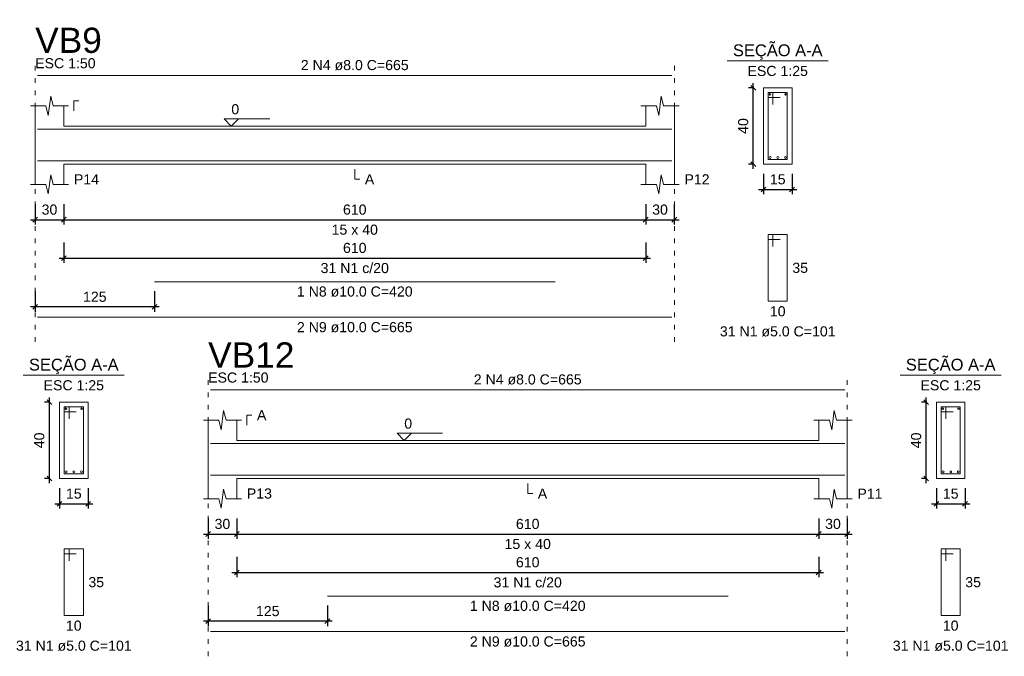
# Model space of a CAD drawing. Header units: millimetres. Extents: x 10789 to 19217, y 2620 to 5346.
# Tile 23 of 49: x 11112 to 11133, y 2795 to 2808. Entities that reach past the tile are written whole.
import ezdxf

# ---------------------------------------------------------------- set-up
doc = ezdxf.new("R2010")
doc.units = ezdxf.units.MM
doc.linetypes.add('DOT2', pattern=[3.175, 0, -3.175])
for name, color, linetype, lineweight in [('Descrição da armadura', 7, 'Continuous', 5), ('DT-Barras na forma', 40, 'Continuous', 5), ('DT-Barras no corte', 5, 'Continuous', 5), ('DT-Barras rebatidas', 40, 'Continuous', 5), ('DT-Cotas', 4, 'Continuous', 5), ('DT-Forma', 5, 'Continuous', 5), ('DT-Pontilhado', 7, 'DOT2', 5), ('DT-Textos', 7, 'Continuous', 5), ('DT-Título', 7, 'Continuous', 20), ('Textos armaduras', 7, 'Continuous', 5)]:
    doc.layers.add(name, color=color, linetype=linetype, lineweight=lineweight)
doc.styles.add('Arial', font='arial.ttf')
doc.styles.get("Standard").update_dxf_attribs({"font": 'arial.ttf'})
doc.dimstyles.new('UM_25.000000', dxfattribs={"dimtxt": 0.18, "dimasz": 0.1, "dimexe": 0.1, "dimexo": 0.2, "dimgap": 0, "dimtad": 1, "dimtih": 1, "dimtoh": 1, "dimdec": 1, "dimlfac": 25, "dimzin": 0, "dimdsep": 46, "dimtxsty": 'Standard', "dimcen": 0.09, "dimdle": 0.1, "dimclrd": 256, "dimclre": 256, "dimclrt": 7, "dimadec": 1, "dimazin": 2, "dimtfac": 1, "dimtdec": 1, "dimtofl": 0, "dimtmove": 0, "dimatfit": 3, "dimfxl": 1, "dimtolj": 1, "dimarcsym": 0})
doc.dimstyles.new('UM_50.000000', dxfattribs={"dimtxt": 0.18, "dimasz": 0.2, "dimexe": 0.2, "dimexo": 0.5, "dimgap": 0, "dimtad": 1, "dimtih": 1, "dimtoh": 1, "dimlfac": 50, "dimzin": 0, "dimdsep": 46, "dimtxsty": 'Standard', "dimcen": 0.09, "dimdle": 0.2, "dimclrd": 256, "dimclre": 256, "dimclrt": 7, "dimazin": 0, "dimtfac": 1, "dimtofl": 0, "dimtmove": 0, "dimatfit": 3, "dimfxl": 1, "dimtolj": 1, "dimtzin": 0, "dimarcsym": 0})

# ---------------------------------------------------------------- blocks, each defined once
blk = doc.blocks.new('_Oblique')
at = {"color": 0, "linetype": 'ByBlock', "lineweight": -2}
blk.add_line((-0.5, -0.5), (0.5, 0.5), dxfattribs=at)
blk = doc.blocks.new('*D97')
at = {"layer": 'Defpoints', "color": 0, "transparency": 16777216}
for p in [(11112.319, 2804.699), (11112.919, 2804.699), (11112.919, 2804.17)]:
    blk.add_point(p, dxfattribs=at)
at = {"layer": 'DT-Cotas', "lineweight": -2, "transparency": 16777216}
for p, q in [((11112.319, 2804.499), (11112.319, 2804.07)), ((11112.919, 2804.499), (11112.919, 2804.07)), ((11112.219, 2804.17), (11113.019, 2804.17))]:
    blk.add_line(p, q, dxfattribs=at)
at = {"layer": 'DT-Cotas', "lineweight": -2, "transparency": 16777216, "xscale": 0.1, "yscale": 0.1, "zscale": 0.1, "rotation": 180}
blk.add_blockref('_Oblique', (11112.319, 2804.17), dxfattribs=at)
at = {"layer": 'DT-Cotas', "lineweight": -2, "transparency": 16777216, "xscale": 0.1, "yscale": 0.1, "zscale": 0.1}
blk.add_blockref('_Oblique', (11112.919, 2804.17), dxfattribs=at)
at = {"layer": 'DT-Cotas', "color": 7, "transparency": 16777216, "insert": (11112.619, 2804.381), "char_height": 0.2118, "attachment_point": 5, "rotation": 0.0057, "style": 'Arial'}
blk.add_mtext('\\A1;30', dxfattribs=at)
blk = doc.blocks.new('*D98')
at = {"layer": 'Defpoints', "color": 0, "transparency": 16777216}
for p in [(11112.919, 2804.699), (11125.119, 2804.699), (11125.119, 2804.17)]:
    blk.add_point(p, dxfattribs=at)
at = {"layer": 'DT-Cotas', "lineweight": -2, "transparency": 16777216}
for p, q in [((11112.919, 2804.499), (11112.919, 2804.07)), ((11125.119, 2804.499), (11125.119, 2804.07)), ((11112.819, 2804.17), (11125.219, 2804.17))]:
    blk.add_line(p, q, dxfattribs=at)
at = {"layer": 'DT-Cotas', "lineweight": -2, "transparency": 16777216, "xscale": 0.1, "yscale": 0.1, "zscale": 0.1, "rotation": 180}
blk.add_blockref('_Oblique', (11112.919, 2804.17), dxfattribs=at)
at = {"layer": 'DT-Cotas', "lineweight": -2, "transparency": 16777216, "xscale": 0.1, "yscale": 0.1, "zscale": 0.1}
blk.add_blockref('_Oblique', (11125.119, 2804.17), dxfattribs=at)
at = {"layer": 'DT-Cotas', "color": 7, "transparency": 16777216, "insert": (11119.019, 2804.381), "char_height": 0.2118, "attachment_point": 5, "rotation": 0.0057, "style": 'Arial'}
blk.add_mtext('\\A1;610', dxfattribs=at)
blk = doc.blocks.new('*D99')
at = {"layer": 'Defpoints', "color": 0, "transparency": 16777216}
for p in [(11125.119, 2804.699), (11125.719, 2804.699), (11125.719, 2804.17)]:
    blk.add_point(p, dxfattribs=at)
at = {"layer": 'DT-Cotas', "lineweight": -2, "transparency": 16777216}
for p, q in [((11125.119, 2804.499), (11125.119, 2804.07)), ((11125.719, 2804.499), (11125.719, 2804.07)), ((11125.019, 2804.17), (11125.819, 2804.17))]:
    blk.add_line(p, q, dxfattribs=at)
at = {"layer": 'DT-Cotas', "lineweight": -2, "transparency": 16777216, "xscale": 0.1, "yscale": 0.1, "zscale": 0.1, "rotation": 180}
blk.add_blockref('_Oblique', (11125.119, 2804.17), dxfattribs=at)
at = {"layer": 'DT-Cotas', "lineweight": -2, "transparency": 16777216, "xscale": 0.1, "yscale": 0.1, "zscale": 0.1}
blk.add_blockref('_Oblique', (11125.719, 2804.17), dxfattribs=at)
at = {"layer": 'DT-Cotas', "color": 7, "transparency": 16777216, "insert": (11125.419, 2804.381), "char_height": 0.2118, "attachment_point": 5, "rotation": 0.0057, "style": 'Arial'}
blk.add_mtext('\\A1;30', dxfattribs=at)
blk = doc.blocks.new('*D100')
at = {"layer": 'Defpoints', "color": 0, "transparency": 16777216}
for p in [(11112.919, 2803.894), (11125.119, 2803.894), (11125.119, 2803.365)]:
    blk.add_point(p, dxfattribs=at)
at = {"layer": 'DT-Cotas', "lineweight": -2, "transparency": 16777216}
for p, q in [((11112.919, 2803.694), (11112.919, 2803.265)), ((11125.119, 2803.694), (11125.119, 2803.265)), ((11112.819, 2803.365), (11125.219, 2803.365))]:
    blk.add_line(p, q, dxfattribs=at)
at = {"layer": 'DT-Cotas', "lineweight": -2, "transparency": 16777216, "xscale": 0.1, "yscale": 0.1, "zscale": 0.1, "rotation": 180}
blk.add_blockref('_Oblique', (11112.919, 2803.365), dxfattribs=at)
at = {"layer": 'DT-Cotas', "lineweight": -2, "transparency": 16777216, "xscale": 0.1, "yscale": 0.1, "zscale": 0.1}
blk.add_blockref('_Oblique', (11125.119, 2803.365), dxfattribs=at)
at = {"layer": 'DT-Cotas', "color": 7, "transparency": 16777216, "insert": (11119.019, 2803.577), "char_height": 0.2118, "attachment_point": 5, "rotation": 0.0057, "style": 'Arial'}
blk.add_mtext('\\A1;610', dxfattribs=at)
blk = doc.blocks.new('*D101')
at = {"layer": 'Defpoints', "color": 0, "transparency": 16777216}
for p in [(11112.319, 2802.87), (11114.819, 2802.87), (11112.319, 2802.34)]:
    blk.add_point(p, dxfattribs=at)
at = {"layer": 'DT-Cotas', "lineweight": -2, "transparency": 16777216}
for p, q in [((11112.319, 2802.67), (11112.319, 2802.24)), ((11114.819, 2802.67), (11114.819, 2802.24)), ((11114.919, 2802.34), (11112.219, 2802.34))]:
    blk.add_line(p, q, dxfattribs=at)
at = {"layer": 'DT-Cotas', "lineweight": -2, "transparency": 16777216, "xscale": 0.1, "yscale": 0.1, "zscale": 0.1, "rotation": 180}
blk.add_blockref('_Oblique', (11112.319, 2802.34), dxfattribs=at)
at = {"layer": 'DT-Cotas', "lineweight": -2, "transparency": 16777216, "xscale": 0.1, "yscale": 0.1, "zscale": 0.1}
blk.add_blockref('_Oblique', (11114.819, 2802.34), dxfattribs=at)
at = {"layer": 'DT-Cotas', "color": 7, "transparency": 16777216, "insert": (11113.569, 2802.552), "char_height": 0.2118, "attachment_point": 5, "rotation": 0.0057, "style": 'Arial'}
blk.add_mtext('\\A1;125', dxfattribs=at)
blk = doc.blocks.new('*D102')
at = {"layer": 'Defpoints', "color": 0, "transparency": 16777216}
for p in [(11127.375, 2806.935), (11127.587, 2806.935), (11127.587, 2805.335)]:
    blk.add_point(p, dxfattribs=at)
at = {"layer": 'DT-Cotas', "lineweight": -2, "transparency": 16777216}
for p, q in [((11127.375, 2805.235), (11127.375, 2807.035)), ((11127.387, 2806.935), (11127.275, 2806.935)), ((11127.387, 2805.335), (11127.275, 2805.335))]:
    blk.add_line(p, q, dxfattribs=at)
at = {"layer": 'DT-Cotas', "lineweight": -2, "transparency": 16777216, "xscale": 0.1, "yscale": 0.1, "zscale": 0.1}
for p, rotation in [((11127.375, 2806.935), 90), ((11127.375, 2805.335), 270)]:
    blk.add_blockref('_Oblique', p, dxfattribs=dict(at, rotation=rotation))
at = {"layer": 'DT-Cotas', "color": 7, "transparency": 16777216, "insert": (11127.163, 2806.135), "char_height": 0.2118, "attachment_point": 5, "rotation": 90, "style": 'Arial'}
blk.add_mtext('\\A1;40', dxfattribs=at)
blk = doc.blocks.new('*D103')
at = {"layer": 'Defpoints', "color": 0, "transparency": 16777216}
for p in [(11127.587, 2805.335), (11128.187, 2805.335), (11128.187, 2804.805)]:
    blk.add_point(p, dxfattribs=at)
at = {"layer": 'DT-Cotas', "lineweight": -2, "transparency": 16777216}
for p, q in [((11127.587, 2805.135), (11127.587, 2804.705)), ((11128.187, 2805.135), (11128.187, 2804.705)), ((11127.487, 2804.805), (11128.287, 2804.805))]:
    blk.add_line(p, q, dxfattribs=at)
at = {"layer": 'DT-Cotas', "lineweight": -2, "transparency": 16777216, "xscale": 0.1, "yscale": 0.1, "zscale": 0.1, "rotation": 180}
blk.add_blockref('_Oblique', (11127.587, 2804.805), dxfattribs=at)
at = {"layer": 'DT-Cotas', "lineweight": -2, "transparency": 16777216, "xscale": 0.1, "yscale": 0.1, "zscale": 0.1}
blk.add_blockref('_Oblique', (11128.187, 2804.805), dxfattribs=at)
at = {"layer": 'DT-Cotas', "color": 7, "transparency": 16777216, "insert": (11127.887, 2805.017), "char_height": 0.2118, "attachment_point": 5, "rotation": 0.0057, "style": 'Arial'}
blk.add_mtext('\\A1;15', dxfattribs=at)
blk = doc.blocks.new('*D115')
at = {"layer": 'Defpoints', "color": 0, "transparency": 16777216}
for p in [(11112.617, 2800.341), (11112.829, 2800.341), (11112.829, 2798.741)]:
    blk.add_point(p, dxfattribs=at)
at = {"layer": 'DT-Cotas', "lineweight": -2, "transparency": 16777216}
for p, q in [((11112.617, 2798.641), (11112.617, 2800.441)), ((11112.629, 2800.341), (11112.517, 2800.341)), ((11112.629, 2798.741), (11112.517, 2798.741))]:
    blk.add_line(p, q, dxfattribs=at)
at = {"layer": 'DT-Cotas', "lineweight": -2, "transparency": 16777216, "xscale": 0.1, "yscale": 0.1, "zscale": 0.1}
for p, rotation in [((11112.617, 2800.341), 90), ((11112.617, 2798.741), 270)]:
    blk.add_blockref('_Oblique', p, dxfattribs=dict(at, rotation=rotation))
at = {"layer": 'DT-Cotas', "color": 7, "transparency": 16777216, "insert": (11112.405, 2799.541), "char_height": 0.2118, "attachment_point": 5, "rotation": 90, "style": 'Arial'}
blk.add_mtext('\\A1;40', dxfattribs=at)
blk = doc.blocks.new('*D116')
at = {"layer": 'Defpoints', "color": 0, "transparency": 16777216}
for p in [(11112.829, 2798.741), (11113.429, 2798.741), (11113.429, 2798.212)]:
    blk.add_point(p, dxfattribs=at)
at = {"layer": 'DT-Cotas', "lineweight": -2, "transparency": 16777216}
for p, q in [((11112.829, 2798.541), (11112.829, 2798.112)), ((11113.429, 2798.541), (11113.429, 2798.112)), ((11112.729, 2798.212), (11113.529, 2798.212))]:
    blk.add_line(p, q, dxfattribs=at)
at = {"layer": 'DT-Cotas', "lineweight": -2, "transparency": 16777216, "xscale": 0.1, "yscale": 0.1, "zscale": 0.1, "rotation": 180}
blk.add_blockref('_Oblique', (11112.829, 2798.212), dxfattribs=at)
at = {"layer": 'DT-Cotas', "lineweight": -2, "transparency": 16777216, "xscale": 0.1, "yscale": 0.1, "zscale": 0.1}
blk.add_blockref('_Oblique', (11113.429, 2798.212), dxfattribs=at)
at = {"layer": 'DT-Cotas', "color": 7, "transparency": 16777216, "insert": (11113.129, 2798.424), "char_height": 0.2118, "attachment_point": 5, "rotation": 0.0057, "style": 'Arial'}
blk.add_mtext('\\A1;15', dxfattribs=at)
blk = doc.blocks.new('*D124')
at = {"layer": 'Defpoints', "color": 0, "transparency": 16777216}
for p in [(11115.945, 2798.106), (11116.545, 2798.106), (11116.545, 2797.577)]:
    blk.add_point(p, dxfattribs=at)
at = {"layer": 'DT-Cotas', "lineweight": -2, "transparency": 16777216}
for p, q in [((11115.945, 2797.906), (11115.945, 2797.477)), ((11116.545, 2797.906), (11116.545, 2797.477)), ((11115.845, 2797.577), (11116.645, 2797.577))]:
    blk.add_line(p, q, dxfattribs=at)
at = {"layer": 'DT-Cotas', "lineweight": -2, "transparency": 16777216, "xscale": 0.1, "yscale": 0.1, "zscale": 0.1, "rotation": 180}
blk.add_blockref('_Oblique', (11115.945, 2797.577), dxfattribs=at)
at = {"layer": 'DT-Cotas', "lineweight": -2, "transparency": 16777216, "xscale": 0.1, "yscale": 0.1, "zscale": 0.1}
blk.add_blockref('_Oblique', (11116.545, 2797.577), dxfattribs=at)
at = {"layer": 'DT-Cotas', "color": 7, "transparency": 16777216, "insert": (11116.245, 2797.788), "char_height": 0.2118, "attachment_point": 5, "rotation": 0.0057, "style": 'Arial'}
blk.add_mtext('\\A1;30', dxfattribs=at)
blk = doc.blocks.new('*D125')
at = {"layer": 'Defpoints', "color": 0, "transparency": 16777216}
for p in [(11116.545, 2798.106), (11128.745, 2798.106), (11128.745, 2797.577)]:
    blk.add_point(p, dxfattribs=at)
at = {"layer": 'DT-Cotas', "lineweight": -2, "transparency": 16777216}
for p, q in [((11116.545, 2797.906), (11116.545, 2797.477)), ((11128.745, 2797.906), (11128.745, 2797.477)), ((11116.445, 2797.577), (11128.845, 2797.577))]:
    blk.add_line(p, q, dxfattribs=at)
at = {"layer": 'DT-Cotas', "lineweight": -2, "transparency": 16777216, "xscale": 0.1, "yscale": 0.1, "zscale": 0.1, "rotation": 180}
blk.add_blockref('_Oblique', (11116.545, 2797.577), dxfattribs=at)
at = {"layer": 'DT-Cotas', "lineweight": -2, "transparency": 16777216, "xscale": 0.1, "yscale": 0.1, "zscale": 0.1}
blk.add_blockref('_Oblique', (11128.745, 2797.577), dxfattribs=at)
at = {"layer": 'DT-Cotas', "color": 7, "transparency": 16777216, "insert": (11122.645, 2797.788), "char_height": 0.2118, "attachment_point": 5, "rotation": 0.0057, "style": 'Arial'}
blk.add_mtext('\\A1;610', dxfattribs=at)
blk = doc.blocks.new('*D126')
at = {"layer": 'Defpoints', "color": 0, "transparency": 16777216}
for p in [(11128.745, 2798.106), (11129.345, 2798.106), (11129.345, 2797.577)]:
    blk.add_point(p, dxfattribs=at)
at = {"layer": 'DT-Cotas', "lineweight": -2, "transparency": 16777216}
for p, q in [((11128.745, 2797.906), (11128.745, 2797.477)), ((11129.345, 2797.906), (11129.345, 2797.477)), ((11128.645, 2797.577), (11129.445, 2797.577))]:
    blk.add_line(p, q, dxfattribs=at)
at = {"layer": 'DT-Cotas', "lineweight": -2, "transparency": 16777216, "xscale": 0.1, "yscale": 0.1, "zscale": 0.1, "rotation": 180}
blk.add_blockref('_Oblique', (11128.745, 2797.577), dxfattribs=at)
at = {"layer": 'DT-Cotas', "lineweight": -2, "transparency": 16777216, "xscale": 0.1, "yscale": 0.1, "zscale": 0.1}
blk.add_blockref('_Oblique', (11129.345, 2797.577), dxfattribs=at)
at = {"layer": 'DT-Cotas', "color": 7, "transparency": 16777216, "insert": (11129.045, 2797.788), "char_height": 0.2118, "attachment_point": 5, "rotation": 0.0057, "style": 'Arial'}
blk.add_mtext('\\A1;30', dxfattribs=at)
blk = doc.blocks.new('*D127')
at = {"layer": 'Defpoints', "color": 0, "transparency": 16777216}
for p in [(11116.545, 2797.301), (11128.745, 2797.301), (11128.745, 2796.772)]:
    blk.add_point(p, dxfattribs=at)
at = {"layer": 'DT-Cotas', "lineweight": -2, "transparency": 16777216}
for p, q in [((11116.545, 2797.101), (11116.545, 2796.672)), ((11128.745, 2797.101), (11128.745, 2796.672)), ((11116.445, 2796.772), (11128.845, 2796.772))]:
    blk.add_line(p, q, dxfattribs=at)
at = {"layer": 'DT-Cotas', "lineweight": -2, "transparency": 16777216, "xscale": 0.1, "yscale": 0.1, "zscale": 0.1, "rotation": 180}
blk.add_blockref('_Oblique', (11116.545, 2796.772), dxfattribs=at)
at = {"layer": 'DT-Cotas', "lineweight": -2, "transparency": 16777216, "xscale": 0.1, "yscale": 0.1, "zscale": 0.1}
blk.add_blockref('_Oblique', (11128.745, 2796.772), dxfattribs=at)
at = {"layer": 'DT-Cotas', "color": 7, "transparency": 16777216, "insert": (11122.645, 2796.984), "char_height": 0.2118, "attachment_point": 5, "rotation": 0.0057, "style": 'Arial'}
blk.add_mtext('\\A1;610', dxfattribs=at)
blk = doc.blocks.new('*D128')
at = {"layer": 'Defpoints', "color": 0, "transparency": 16777216}
for p in [(11115.945, 2796.277), (11118.445, 2796.277), (11115.945, 2795.747)]:
    blk.add_point(p, dxfattribs=at)
at = {"layer": 'DT-Cotas', "lineweight": -2, "transparency": 16777216}
for p, q in [((11115.945, 2796.077), (11115.945, 2795.647)), ((11118.445, 2796.077), (11118.445, 2795.647)), ((11118.545, 2795.747), (11115.845, 2795.747))]:
    blk.add_line(p, q, dxfattribs=at)
at = {"layer": 'DT-Cotas', "lineweight": -2, "transparency": 16777216, "xscale": 0.1, "yscale": 0.1, "zscale": 0.1, "rotation": 180}
blk.add_blockref('_Oblique', (11115.945, 2795.747), dxfattribs=at)
at = {"layer": 'DT-Cotas', "lineweight": -2, "transparency": 16777216, "xscale": 0.1, "yscale": 0.1, "zscale": 0.1}
blk.add_blockref('_Oblique', (11118.445, 2795.747), dxfattribs=at)
at = {"layer": 'DT-Cotas', "color": 7, "transparency": 16777216, "insert": (11117.195, 2795.959), "char_height": 0.2118, "attachment_point": 5, "rotation": 0.0057, "style": 'Arial'}
blk.add_mtext('\\A1;125', dxfattribs=at)
blk = doc.blocks.new('*D129')
at = {"layer": 'Defpoints', "color": 0, "transparency": 16777216}
for p in [(11131.001, 2800.341), (11131.213, 2800.341), (11131.213, 2798.741)]:
    blk.add_point(p, dxfattribs=at)
at = {"layer": 'DT-Cotas', "lineweight": -2, "transparency": 16777216}
for p, q in [((11131.001, 2798.641), (11131.001, 2800.441)), ((11131.013, 2800.341), (11130.901, 2800.341)), ((11131.013, 2798.741), (11130.901, 2798.741))]:
    blk.add_line(p, q, dxfattribs=at)
at = {"layer": 'DT-Cotas', "lineweight": -2, "transparency": 16777216, "xscale": 0.1, "yscale": 0.1, "zscale": 0.1}
for p, rotation in [((11131.001, 2800.341), 90), ((11131.001, 2798.741), 270)]:
    blk.add_blockref('_Oblique', p, dxfattribs=dict(at, rotation=rotation))
at = {"layer": 'DT-Cotas', "color": 7, "transparency": 16777216, "insert": (11130.789, 2799.541), "char_height": 0.2118, "attachment_point": 5, "rotation": 90, "style": 'Arial'}
blk.add_mtext('\\A1;40', dxfattribs=at)
blk = doc.blocks.new('*D130')
at = {"layer": 'Defpoints', "color": 0, "transparency": 16777216}
for p in [(11131.213, 2798.741), (11131.813, 2798.741), (11131.813, 2798.212)]:
    blk.add_point(p, dxfattribs=at)
at = {"layer": 'DT-Cotas', "lineweight": -2, "transparency": 16777216}
for p, q in [((11131.213, 2798.541), (11131.213, 2798.112)), ((11131.813, 2798.541), (11131.813, 2798.112)), ((11131.113, 2798.212), (11131.913, 2798.212))]:
    blk.add_line(p, q, dxfattribs=at)
at = {"layer": 'DT-Cotas', "lineweight": -2, "transparency": 16777216, "xscale": 0.1, "yscale": 0.1, "zscale": 0.1, "rotation": 180}
blk.add_blockref('_Oblique', (11131.213, 2798.212), dxfattribs=at)
at = {"layer": 'DT-Cotas', "lineweight": -2, "transparency": 16777216, "xscale": 0.1, "yscale": 0.1, "zscale": 0.1}
blk.add_blockref('_Oblique', (11131.813, 2798.212), dxfattribs=at)
at = {"layer": 'DT-Cotas', "color": 7, "transparency": 16777216, "insert": (11131.513, 2798.424), "char_height": 0.2118, "attachment_point": 5, "rotation": 0.0057, "style": 'Arial'}
blk.add_mtext('\\A1;15', dxfattribs=at)

msp = doc.modelspace()

# ---------------------------------------------------------------- linework, layer by layer
at = {"layer": 'DT-Barras na forma'}
for p, q in [((11127.78671, 2806.83452), (11127.68671, 2806.83452)), ((11127.68671, 2806.83452), (11127.68671, 2805.43452)), ((11128.08671, 2806.83452), (11127.68671, 2806.83452)), ((11127.68671, 2806.83452), (11127.68671, 2806.73452)), ((11127.78671, 2806.58452), (11127.78671, 2806.83452)), ((11128.08671, 2805.43452), (11128.08671, 2806.83452)), ((11127.68671, 2806.73452), (11127.93671, 2806.73452)), ((11127.68671, 2805.43452), (11128.08671, 2805.43452)), ((11113.02896, 2800.24146), (11112.92896, 2800.24146)), ((11112.92896, 2800.24146), (11112.92896, 2798.84146)), ((11113.32896, 2800.24146), (11112.92896, 2800.24146)), ((11112.92896, 2800.24146), (11112.92896, 2800.14146)), ((11113.02896, 2799.99146), (11113.02896, 2800.24146)), ((11113.32896, 2798.84146), (11113.32896, 2800.24146)), ((11131.41271, 2800.24146), (11131.31271, 2800.24146)), ((11131.31271, 2800.24146), (11131.31271, 2798.84146)), ((11131.71271, 2800.24146), (11131.31271, 2800.24146)), ((11131.31271, 2800.24146), (11131.31271, 2800.14146)), ((11131.41271, 2799.99146), (11131.41271, 2800.24146)), ((11131.71271, 2798.84146), (11131.71271, 2800.24146)), ((11112.92896, 2800.14146), (11113.17896, 2800.14146)), ((11131.31271, 2800.14146), (11131.56271, 2800.14146)), ((11112.92896, 2798.84146), (11113.32896, 2798.84146)), ((11131.31271, 2798.84146), (11131.71271, 2798.84146))]:
    msp.add_line(p, q, dxfattribs=at)
for points in [[(11112.36912, 2806.06652), (11125.66912, 2806.06652)], [(11112.36912, 2805.40452), (11125.66912, 2805.40452)], [(11114.81912, 2805.40452), (11123.21912, 2805.40452)], [(11115.99513, 2799.47346), (11129.29513, 2799.47346)], [(11115.99513, 2798.81146), (11129.29513, 2798.81146)], [(11118.44513, 2798.81146), (11126.84513, 2798.81146)]]:
    msp.add_lwpolyline(points, dxfattribs=at)
at = {"layer": 'DT-Barras no corte'}
for centre, radius in [((11127.72271, 2806.79852), 0.016), ((11128.05071, 2806.79852), 0.016), ((11127.72671, 2805.47452), 0.02), ((11127.88671, 2805.47452), 0.02), ((11128.04671, 2805.47452), 0.02), ((11112.96496, 2800.20546), 0.016), ((11113.29296, 2800.20546), 0.016), ((11131.34871, 2800.20546), 0.016), ((11131.67671, 2800.20546), 0.016), ((11112.96896, 2798.88146), 0.02), ((11113.12896, 2798.88146), 0.02), ((11113.28896, 2798.88146), 0.02), ((11131.35271, 2798.88146), 0.02), ((11131.51271, 2798.88146), 0.02), ((11131.67271, 2798.88146), 0.02)]:
    msp.add_circle(centre, radius, dxfattribs=at)
at = {"layer": 'DT-Barras rebatidas'}
for p, q in [((11112.36912, 2807.19612), (11125.66912, 2807.19612)), ((11127.78671, 2803.85782), (11127.68671, 2803.85782)), ((11127.68671, 2803.85782), (11127.68671, 2802.45782)), ((11128.08671, 2803.85782), (11127.68671, 2803.85782)), ((11127.68671, 2803.85782), (11127.68671, 2803.75782)), ((11127.68671, 2803.75782), (11127.93671, 2803.75782)), ((11127.78671, 2803.60782), (11127.78671, 2803.85782)), ((11128.08671, 2802.45782), (11128.08671, 2803.85782)), ((11114.81912, 2802.86988), (11123.21912, 2802.86988)), ((11127.68671, 2802.45782), (11128.08671, 2802.45782)), ((11112.36912, 2802.12268), (11125.66912, 2802.12268)), ((11115.99513, 2800.60306), (11129.29513, 2800.60306)), ((11113.02896, 2797.26476), (11112.92896, 2797.26476)), ((11112.92896, 2797.26476), (11112.92896, 2795.86476)), ((11113.32896, 2797.26476), (11112.92896, 2797.26476)), ((11112.92896, 2797.26476), (11112.92896, 2797.16476)), ((11112.92896, 2797.16476), (11113.17896, 2797.16476)), ((11113.02896, 2797.01476), (11113.02896, 2797.26476)), ((11113.32896, 2795.86476), (11113.32896, 2797.26476)), ((11131.41271, 2797.26476), (11131.31271, 2797.26476)), ((11131.31271, 2797.26476), (11131.31271, 2795.86476)), ((11131.71271, 2797.26476), (11131.31271, 2797.26476)), ((11131.31271, 2797.26476), (11131.31271, 2797.16476)), ((11131.31271, 2797.16476), (11131.56271, 2797.16476)), ((11131.41271, 2797.01476), (11131.41271, 2797.26476)), ((11131.71271, 2795.86476), (11131.71271, 2797.26476)), ((11118.44513, 2796.27682), (11126.84513, 2796.27682)), ((11112.92896, 2795.86476), (11113.32896, 2795.86476)), ((11131.31271, 2795.86476), (11131.71271, 2795.86476)), ((11115.99513, 2795.52962), (11129.29513, 2795.52962))]:
    msp.add_line(p, q, dxfattribs=at)
at = {"layer": 'DT-Forma'}
for p, q in [((11128.18671, 2806.93452), (11127.58671, 2806.93452)), ((11127.58671, 2806.93452), (11127.58671, 2806.93452)), ((11127.58671, 2806.93452), (11127.58671, 2805.33452)), ((11128.18671, 2805.33452), (11128.18671, 2806.93452)), ((11128.18671, 2806.93452), (11128.18671, 2806.93452)), ((11112.59412, 2806.35812), (11112.64412, 2806.75812)), ((11112.64412, 2806.75812), (11112.69412, 2806.55812)), ((11125.39412, 2806.35812), (11125.44412, 2806.75812)), ((11125.44412, 2806.75812), (11125.49412, 2806.55812)), ((11112.21912, 2806.55812), (11112.54412, 2806.55812)), ((11112.31912, 2806.13452), (11112.31912, 2806.55812)), ((11112.54412, 2806.55812), (11112.59412, 2806.35812)), ((11112.69412, 2806.55812), (11113.01912, 2806.55812)), ((11112.91912, 2806.55812), (11112.91912, 2806.13452)), ((11125.01912, 2806.55812), (11125.34412, 2806.55812)), ((11125.11912, 2806.13452), (11125.11912, 2806.55812)), ((11125.34412, 2806.55812), (11125.39412, 2806.35812)), ((11125.49412, 2806.55812), (11125.81912, 2806.55812)), ((11125.71912, 2806.55812), (11125.71912, 2806.13452)), ((11112.91912, 2806.13452), (11125.11912, 2806.13452)), ((11112.31912, 2805.33452), (11112.31912, 2804.91092)), ((11112.91912, 2804.91092), (11112.91912, 2805.33452)), ((11112.91912, 2805.33452), (11125.11912, 2805.33452)), ((11125.11912, 2805.33452), (11125.11912, 2804.91092)), ((11125.71912, 2804.91092), (11125.71912, 2805.33452)), ((11127.58671, 2805.33452), (11128.18671, 2805.33452)), ((11127.58671, 2805.33452), (11127.58671, 2805.33452)), ((11128.18671, 2805.33452), (11128.18671, 2805.33452)), ((11112.59412, 2804.71092), (11112.64412, 2805.11092)), ((11112.64412, 2805.11092), (11112.69412, 2804.91092)), ((11125.39412, 2804.71092), (11125.44412, 2805.11092)), ((11125.44412, 2805.11092), (11125.49412, 2804.91092)), ((11112.21912, 2804.91092), (11112.54412, 2804.91092)), ((11112.54412, 2804.91092), (11112.59412, 2804.71092)), ((11112.69412, 2804.91092), (11113.01912, 2804.91092)), ((11125.01912, 2804.91092), (11125.34412, 2804.91092)), ((11125.34412, 2804.91092), (11125.39412, 2804.71092)), ((11125.49412, 2804.91092), (11125.81912, 2804.91092)), ((11113.42896, 2800.34146), (11112.82896, 2800.34146)), ((11112.82896, 2800.34146), (11112.82896, 2800.34146)), ((11112.82896, 2800.34146), (11112.82896, 2798.74146)), ((11113.42896, 2798.74146), (11113.42896, 2800.34146)), ((11113.42896, 2800.34146), (11113.42896, 2800.34146)), ((11131.81271, 2800.34146), (11131.21271, 2800.34146)), ((11131.21271, 2800.34146), (11131.21271, 2800.34146)), ((11131.21271, 2800.34146), (11131.21271, 2798.74146)), ((11131.81271, 2798.74146), (11131.81271, 2800.34146)), ((11131.81271, 2800.34146), (11131.81271, 2800.34146)), ((11116.22013, 2799.76506), (11116.27013, 2800.16506)), ((11116.27013, 2800.16506), (11116.32013, 2799.96506)), ((11129.02013, 2799.76506), (11129.07013, 2800.16506)), ((11129.07013, 2800.16506), (11129.12013, 2799.96506)), ((11115.84513, 2799.96506), (11116.17013, 2799.96506)), ((11115.94513, 2799.54146), (11115.94513, 2799.96506)), ((11116.17013, 2799.96506), (11116.22013, 2799.76506)), ((11116.32013, 2799.96506), (11116.64513, 2799.96506)), ((11116.54513, 2799.96506), (11116.54513, 2799.54146)), ((11128.64513, 2799.96506), (11128.97013, 2799.96506)), ((11128.74513, 2799.54146), (11128.74513, 2799.96506)), ((11128.97013, 2799.96506), (11129.02013, 2799.76506)), ((11129.12013, 2799.96506), (11129.44513, 2799.96506)), ((11129.34513, 2799.96506), (11129.34513, 2799.54146)), ((11116.54513, 2799.54146), (11128.74513, 2799.54146)), ((11112.82896, 2798.74146), (11113.42896, 2798.74146)), ((11112.82896, 2798.74146), (11112.82896, 2798.74146)), ((11113.42896, 2798.74146), (11113.42896, 2798.74146)), ((11115.94513, 2798.74146), (11115.94513, 2798.31786)), ((11116.54513, 2798.31786), (11116.54513, 2798.74146)), ((11116.54513, 2798.74146), (11128.74513, 2798.74146)), ((11128.74513, 2798.74146), (11128.74513, 2798.31786)), ((11129.34513, 2798.31786), (11129.34513, 2798.74146)), ((11131.21271, 2798.74146), (11131.81271, 2798.74146)), ((11131.21271, 2798.74146), (11131.21271, 2798.74146)), ((11131.81271, 2798.74146), (11131.81271, 2798.74146)), ((11116.22013, 2798.11786), (11116.27013, 2798.51786)), ((11116.27013, 2798.51786), (11116.32013, 2798.31786)), ((11129.02013, 2798.11786), (11129.07013, 2798.51786)), ((11129.07013, 2798.51786), (11129.12013, 2798.31786)), ((11115.84513, 2798.31786), (11116.17013, 2798.31786)), ((11116.17013, 2798.31786), (11116.22013, 2798.11786)), ((11116.32013, 2798.31786), (11116.64513, 2798.31786)), ((11128.64513, 2798.31786), (11128.97013, 2798.31786)), ((11128.97013, 2798.31786), (11129.02013, 2798.11786)), ((11129.12013, 2798.31786), (11129.44513, 2798.31786))]:
    msp.add_line(p, q, dxfattribs=at)
at = {"layer": 'DT-Forma', "linetype": 'Continuous'}
for p, q in [((11112.31912, 2805.33452), (11112.31912, 2806.13452)), ((11125.71912, 2806.13452), (11125.71912, 2805.33452)), ((11115.94513, 2798.74146), (11115.94513, 2799.54146)), ((11129.34513, 2799.54146), (11129.34513, 2798.74146))]:
    msp.add_line(p, q, dxfattribs=at)
at = {"layer": 'DT-Pontilhado', "ltscale": 0.05}
for p, q in [((11112.31912, 2801.60498), (11112.31912, 2807.40792)), ((11125.71912, 2801.60498), (11125.71912, 2807.40792)), ((11115.94513, 2795.01192), (11115.94513, 2800.81486)), ((11129.34513, 2795.01192), (11129.34513, 2800.81486))]:
    msp.add_line(p, q, dxfattribs=at)
at = {"layer": 'DT-Textos'}
for p, q in [((11126.82771, 2807.49942), (11128.94571, 2807.49942)), ((11112.06996, 2800.90636), (11114.18796, 2800.90636)), ((11130.45371, 2800.90636), (11132.57171, 2800.90636))]:
    msp.add_line(p, q, dxfattribs=at)
for points in [[(11113.13092, 2806.45222), (11113.13092, 2806.66402), (11113.23682, 2806.66402)], [(11116.57912, 2806.28278), (11116.43086, 2806.13452), (11116.2826, 2806.28278), (11117.2357, 2806.28278)], [(11119.01912, 2805.22862), (11119.01912, 2805.01682), (11119.12502, 2805.01682)], [(11116.75693, 2799.85916), (11116.75693, 2800.07096), (11116.86283, 2800.07096)], [(11120.20513, 2799.68972), (11120.05687, 2799.54146), (11119.90861, 2799.68972), (11120.86171, 2799.68972)], [(11122.64513, 2798.63556), (11122.64513, 2798.42376), (11122.75103, 2798.42376)]]:
    msp.add_lwpolyline(points, dxfattribs=at)

# ---------------------------------------------------------------- texts
at = {"layer": 'Descrição da armadura', "linetype": 'Continuous', "char_height": 0.2118, "attachment_point": 8, "line_spacing_factor": 0.798, "style": 'Arial'}
for s, insert, width in [('2 N4 ø8.0 C=665', (11119.01912, 2807.30202), 4.5347476), ('31 N1 c/20', (11119.01912, 2803.04708), 2.8693417), ('1 N8 ø10.0 C=420', (11119.01912, 2802.55218), 4.8647001), ('2 N9 ø10.0 C=665', (11119.01912, 2801.80498), 4.8647001), ('2 N4 ø8.0 C=665', (11122.64513, 2800.70896), 4.5347476), ('31 N1 c/20', (11122.64513, 2796.45402), 2.8693417), ('1 N8 ø10.0 C=420', (11122.64513, 2795.95912), 4.8647001), ('2 N9 ø10.0 C=665', (11122.64513, 2795.21192), 4.8647001)]:
    msp.add_mtext(s, dxfattribs=dict(at, insert=insert, width=width))
at = {"layer": 'Descrição da armadura', "color": 7, "linetype": 'Continuous', "char_height": 0.2118, "width": 4.8647001, "attachment_point": 8, "line_spacing_factor": 0.798, "style": 'Arial'}
for insert in [(11127.88671, 2801.71652), (11113.12896, 2795.12346), (11131.51271, 2795.12346)]:
    msp.add_mtext('31 N1 ø5.0 C=101', dxfattribs=dict(at, insert=insert))
at = {"layer": 'DT-Textos', "line_spacing_factor": 0.798, "style": 'Arial'}
for s, insert, char_height, width, attachment_point in [('SEÇÃO A-A', (11127.88712, 2807.5236), 0.2471, 4.0593546, 8), ('ESC 1:50', (11112.31912, 2807.34332), 0.2118, 2.552447, 7), ('ESC 1:25', (11127.88671, 2807.18172), 0.2118, 2.552447, 8), ('0', (11116.43086, 2806.37809), 0.2118, 0.3316492, 7), ('P14', (11113.13092, 2804.91092), 0.2118, 1.0610446, 7), ('A', (11119.23092, 2804.91092), 0.2118, 0.3977461, 7), ('P12', (11125.93092, 2804.91092), 0.2118, 1.0610446, 7), ('15 x 40', (11119.01912, 2803.85192), 0.2118, 1.956119, 8), ('SEÇÃO A-A', (11113.12846, 2800.93054), 0.2471, 4.0593546, 8), ('SEÇÃO A-A', (11131.51246, 2800.93054), 0.2471, 4.0593546, 8), ('ESC 1:50', (11115.94513, 2800.75026), 0.2118, 2.552447, 7), ('ESC 1:25', (11113.12896, 2800.58866), 0.2118, 2.552447, 8), ('ESC 1:25', (11131.51271, 2800.58866), 0.2118, 2.552447, 8), ('A', (11116.96873, 2799.96506), 0.2118, 0.3977461, 7), ('0', (11120.05687, 2799.78503), 0.2118, 0.3316492, 7), ('P13', (11116.75693, 2798.31786), 0.2118, 1.0610446, 7), ('A', (11122.85693, 2798.31786), 0.2118, 0.3977461, 7), ('P11', (11129.55693, 2798.31786), 0.2118, 1.0610446, 7), ('15 x 40', (11122.64513, 2797.25886), 0.2118, 1.956119, 8)]:
    msp.add_mtext(s, dxfattribs=dict(at, insert=insert, char_height=char_height, width=width, attachment_point=attachment_point))
at = {"layer": 'DT-Título', "char_height": 0.5295, "attachment_point": 7, "line_spacing_factor": 0.798, "style": 'Arial'}
for s, insert, width in [('VB9', (11112.31912, 2807.66102), 2.8178538), ('VB12', (11115.94513, 2801.06796), 3.6469768)]:
    msp.add_mtext(s, dxfattribs=dict(at, insert=insert, width=width))
at = {"layer": 'Textos armaduras', "color": 7, "linetype": 'Continuous', "char_height": 0.2118, "width": 0.6599051, "attachment_point": 7, "line_spacing_factor": 0.798, "style": 'Arial'}
for s, insert in [('35', (11128.19261, 2803.05192)), ('10', (11127.72173, 2802.14012)), ('35', (11113.43486, 2796.45886)), ('35', (11131.81861, 2796.45886)), ('10', (11112.96398, 2795.54706)), ('10', (11131.34774, 2795.54706))]:
    msp.add_mtext(s, dxfattribs=dict(at, insert=insert))

# ---------------------------------------------------------------- dimensions: what is measured, and where the dimension line sits
at = {"layer": 'DT-Cotas'}
for base, p1, p2, picture, middle in [((11127.37491, 2806.93452), (11127.58671, 2805.33452), (11127.58671, 2806.93452), '*D102', (11127.16311, 2806.13452)), ((11112.61716, 2800.34146), (11112.82896, 2798.74146), (11112.82896, 2800.34146), '*D115', (11112.40536, 2799.54146)), ((11131.00091, 2800.34146), (11131.21271, 2798.74146), (11131.21271, 2800.34146), '*D129', (11130.78911, 2799.54146))]:
    dim = msp.add_linear_dim(base=base, p1=p1, p2=p2, angle=90, dimstyle='UM_25.000000', override={"dimtxt": 0.2118, "dimasz": 0.1, "dimexe": 0.1, "dimexo": 0.2, "dimtad": 1, "dimtih": 0, "dimtoh": 0, "dimdec": 1, "dimlfac": 25, "dimzin": 8, "dimtxsty": 'Arial', "dimblk": 'Oblique', "dimblk1": 'Oblique', "dimblk2": 'Oblique', "dimsah": 1, "dimdle": 0.1, "dimse1": 0, "dimse2": 0, "dimclrt": 7, "dimadec": 1, "dimazin": 3, "dimtmove": 2, "dimldrblk": 'Oblique'}, dxfattribs=at)
    dim.commit()
    dim.dimension.update_dxf_attribs({"geometry": picture, "text_midpoint": middle, "dimtype": 160, "text_rotation": 90})
for base, p1, p2, dimstyle, override, picture, middle in [((11128.18671, 2804.80502), (11127.58671, 2805.33452), (11128.18671, 2805.33452), 'UM_25.000000', {"dimtxt": 0.2118, "dimasz": 0.1, "dimexe": 0.1, "dimexo": 0.2, "dimtad": 1, "dimtih": 0, "dimtoh": 0, "dimdec": 1, "dimlfac": 25, "dimzin": 8, "dimtxsty": 'Arial', "dimblk": 'Oblique', "dimblk1": 'Oblique', "dimblk2": 'Oblique', "dimsah": 1, "dimdle": 0.1, "dimse1": 0, "dimse2": 0, "dimclrt": 7, "dimadec": 1, "dimazin": 3, "dimtmove": 2, "dimldrblk": 'Oblique'}, '*D103', (11127.88671, 2805.01682)), ((11112.91912, 2804.16962), (11112.31912, 2804.69912), (11112.91912, 2804.69912), 'UM_50.000000', {"dimtxt": 0.2118, "dimasz": 0.1, "dimexe": 0.1, "dimexo": 0.2, "dimtad": 1, "dimtih": 0, "dimtoh": 0, "dimdec": 1, "dimlfac": 50, "dimzin": 8, "dimtxsty": 'Arial', "dimblk": 'Oblique', "dimblk1": 'Oblique', "dimblk2": 'Oblique', "dimsah": 1, "dimdle": 0.1, "dimse1": 0, "dimse2": 0, "dimclrt": 7, "dimadec": 1, "dimazin": 3, "dimtmove": 2, "dimldrblk": 'Oblique'}, '*D97', (11112.61912, 2804.38142)), ((11125.11912, 2804.16962), (11112.91912, 2804.69912), (11125.11912, 2804.69912), 'UM_50.000000', {"dimtxt": 0.2118, "dimasz": 0.1, "dimexe": 0.1, "dimexo": 0.2, "dimtad": 1, "dimtih": 0, "dimtoh": 0, "dimdec": 1, "dimlfac": 50, "dimzin": 8, "dimtxsty": 'Arial', "dimblk": 'Oblique', "dimblk1": 'Oblique', "dimblk2": 'Oblique', "dimsah": 1, "dimdle": 0.1, "dimse1": 0, "dimse2": 0, "dimclrt": 7, "dimadec": 1, "dimazin": 3, "dimtmove": 2, "dimldrblk": 'Oblique'}, '*D98', (11119.01912, 2804.38142)), ((11125.71912, 2804.16962), (11125.11912, 2804.69912), (11125.71912, 2804.69912), 'UM_50.000000', {"dimtxt": 0.2118, "dimasz": 0.1, "dimexe": 0.1, "dimexo": 0.2, "dimtad": 1, "dimtih": 0, "dimtoh": 0, "dimdec": 1, "dimlfac": 50, "dimzin": 8, "dimtxsty": 'Arial', "dimblk": 'Oblique', "dimblk1": 'Oblique', "dimblk2": 'Oblique', "dimsah": 1, "dimdle": 0.1, "dimse1": 0, "dimse2": 0, "dimclrt": 7, "dimadec": 1, "dimazin": 3, "dimtmove": 2, "dimldrblk": 'Oblique'}, '*D99', (11125.41912, 2804.38142)), ((11125.11912, 2803.36478), (11112.91912, 2803.89428), (11125.11912, 2803.89428), 'UM_50.000000', {"dimtxt": 0.2118, "dimasz": 0.1, "dimexe": 0.1, "dimexo": 0.2, "dimtad": 1, "dimtih": 0, "dimtoh": 0, "dimdec": 1, "dimlfac": 50, "dimzin": 8, "dimtxsty": 'Arial', "dimblk": 'Oblique', "dimblk1": 'Oblique', "dimblk2": 'Oblique', "dimsah": 1, "dimdle": 0.1, "dimse1": 0, "dimse2": 0, "dimclrt": 7, "dimadec": 1, "dimazin": 3, "dimtmove": 2, "dimldrblk": 'Oblique'}, '*D100', (11119.01912, 2803.57658)), ((11112.31912, 2802.34038), (11114.81912, 2802.86988), (11112.31912, 2802.86988), 'UM_50.000000', {"dimtxt": 0.2118, "dimasz": 0.1, "dimexe": 0.1, "dimexo": 0.2, "dimtad": 1, "dimtih": 0, "dimtoh": 0, "dimdec": 1, "dimlfac": 50, "dimzin": 8, "dimtxsty": 'Arial', "dimblk": 'Oblique', "dimblk1": 'Oblique', "dimblk2": 'Oblique', "dimsah": 1, "dimdle": 0.1, "dimse1": 0, "dimse2": 0, "dimclrt": 7, "dimadec": 1, "dimazin": 3, "dimtmove": 2, "dimldrblk": 'Oblique'}, '*D101', (11113.56912, 2802.55218)), ((11113.42896, 2798.21196), (11112.82896, 2798.74146), (11113.42896, 2798.74146), 'UM_25.000000', {"dimtxt": 0.2118, "dimasz": 0.1, "dimexe": 0.1, "dimexo": 0.2, "dimtad": 1, "dimtih": 0, "dimtoh": 0, "dimdec": 1, "dimlfac": 25, "dimzin": 8, "dimtxsty": 'Arial', "dimblk": 'Oblique', "dimblk1": 'Oblique', "dimblk2": 'Oblique', "dimsah": 1, "dimdle": 0.1, "dimse1": 0, "dimse2": 0, "dimclrt": 7, "dimadec": 1, "dimazin": 3, "dimtmove": 2, "dimldrblk": 'Oblique'}, '*D116', (11113.12896, 2798.42376)), ((11131.81271, 2798.21196), (11131.21271, 2798.74146), (11131.81271, 2798.74146), 'UM_25.000000', {"dimtxt": 0.2118, "dimasz": 0.1, "dimexe": 0.1, "dimexo": 0.2, "dimtad": 1, "dimtih": 0, "dimtoh": 0, "dimdec": 1, "dimlfac": 25, "dimzin": 8, "dimtxsty": 'Arial', "dimblk": 'Oblique', "dimblk1": 'Oblique', "dimblk2": 'Oblique', "dimsah": 1, "dimdle": 0.1, "dimse1": 0, "dimse2": 0, "dimclrt": 7, "dimadec": 1, "dimazin": 3, "dimtmove": 2, "dimldrblk": 'Oblique'}, '*D130', (11131.51271, 2798.42376)), ((11116.54513, 2797.57656), (11115.94513, 2798.10606), (11116.54513, 2798.10606), 'UM_50.000000', {"dimtxt": 0.2118, "dimasz": 0.1, "dimexe": 0.1, "dimexo": 0.2, "dimtad": 1, "dimtih": 0, "dimtoh": 0, "dimdec": 1, "dimlfac": 50, "dimzin": 8, "dimtxsty": 'Arial', "dimblk": 'Oblique', "dimblk1": 'Oblique', "dimblk2": 'Oblique', "dimsah": 1, "dimdle": 0.1, "dimse1": 0, "dimse2": 0, "dimclrt": 7, "dimadec": 1, "dimazin": 3, "dimtmove": 2, "dimldrblk": 'Oblique'}, '*D124', (11116.24513, 2797.78836)), ((11128.74513, 2797.57656), (11116.54513, 2798.10606), (11128.74513, 2798.10606), 'UM_50.000000', {"dimtxt": 0.2118, "dimasz": 0.1, "dimexe": 0.1, "dimexo": 0.2, "dimtad": 1, "dimtih": 0, "dimtoh": 0, "dimdec": 1, "dimlfac": 50, "dimzin": 8, "dimtxsty": 'Arial', "dimblk": 'Oblique', "dimblk1": 'Oblique', "dimblk2": 'Oblique', "dimsah": 1, "dimdle": 0.1, "dimse1": 0, "dimse2": 0, "dimclrt": 7, "dimadec": 1, "dimazin": 3, "dimtmove": 2, "dimldrblk": 'Oblique'}, '*D125', (11122.64513, 2797.78836)), ((11129.34513, 2797.57656), (11128.74513, 2798.10606), (11129.34513, 2798.10606), 'UM_50.000000', {"dimtxt": 0.2118, "dimasz": 0.1, "dimexe": 0.1, "dimexo": 0.2, "dimtad": 1, "dimtih": 0, "dimtoh": 0, "dimdec": 1, "dimlfac": 50, "dimzin": 8, "dimtxsty": 'Arial', "dimblk": 'Oblique', "dimblk1": 'Oblique', "dimblk2": 'Oblique', "dimsah": 1, "dimdle": 0.1, "dimse1": 0, "dimse2": 0, "dimclrt": 7, "dimadec": 1, "dimazin": 3, "dimtmove": 2, "dimldrblk": 'Oblique'}, '*D126', (11129.04513, 2797.78836)), ((11128.74513, 2796.77172), (11116.54513, 2797.30122), (11128.74513, 2797.30122), 'UM_50.000000', {"dimtxt": 0.2118, "dimasz": 0.1, "dimexe": 0.1, "dimexo": 0.2, "dimtad": 1, "dimtih": 0, "dimtoh": 0, "dimdec": 1, "dimlfac": 50, "dimzin": 8, "dimtxsty": 'Arial', "dimblk": 'Oblique', "dimblk1": 'Oblique', "dimblk2": 'Oblique', "dimsah": 1, "dimdle": 0.1, "dimse1": 0, "dimse2": 0, "dimclrt": 7, "dimadec": 1, "dimazin": 3, "dimtmove": 2, "dimldrblk": 'Oblique'}, '*D127', (11122.64513, 2796.98352)), ((11115.94513, 2795.74732), (11118.44513, 2796.27682), (11115.94513, 2796.27682), 'UM_50.000000', {"dimtxt": 0.2118, "dimasz": 0.1, "dimexe": 0.1, "dimexo": 0.2, "dimtad": 1, "dimtih": 0, "dimtoh": 0, "dimdec": 1, "dimlfac": 50, "dimzin": 8, "dimtxsty": 'Arial', "dimblk": 'Oblique', "dimblk1": 'Oblique', "dimblk2": 'Oblique', "dimsah": 1, "dimdle": 0.1, "dimse1": 0, "dimse2": 0, "dimclrt": 7, "dimadec": 1, "dimazin": 3, "dimtmove": 2, "dimldrblk": 'Oblique'}, '*D128', (11117.19513, 2795.95912))]:
    dim = msp.add_linear_dim(base=base, p1=p1, p2=p2, dimstyle=dimstyle, override=override, dxfattribs=at)
    dim.commit()
    dim.dimension.update_dxf_attribs({"geometry": picture, "text_midpoint": middle, "dimtype": 160, "text_rotation": 0.00573})

doc.saveas('drawing.dxf')
